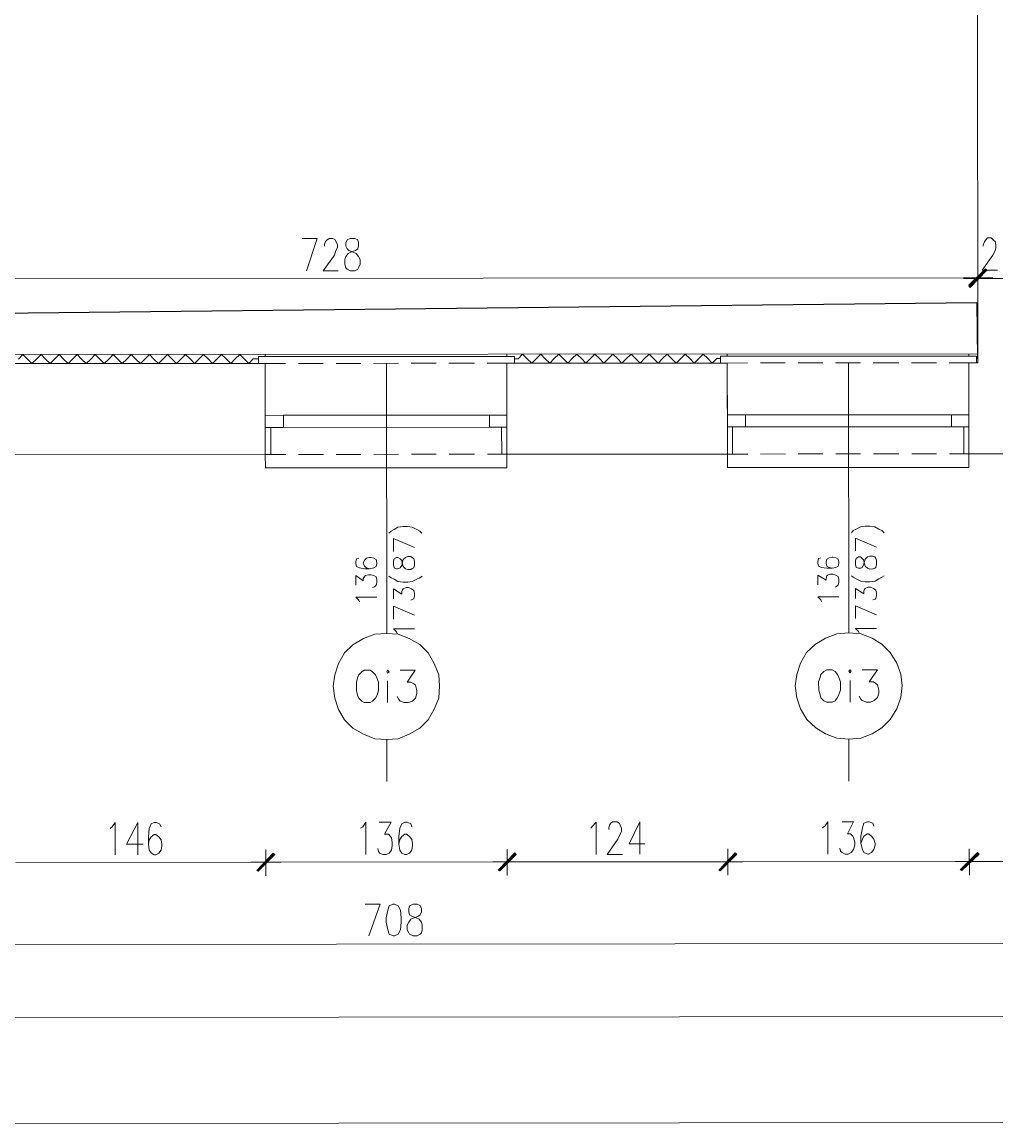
# Model space of a CAD drawing. Header units: inches. Extents: x -5850 to 5646, y 8947 to 13007.
# Tile 7 of 256: x -4275 to -3729, y 8947 to 9567. Entities that reach past the tile are written whole.
import ezdxf

# ---------------------------------------------------------------- set-up
doc = ezdxf.new("R2010")
doc.units = ezdxf.units.IN
doc.header["$MEASUREMENT"] = 0
for name, color, linetype in [('at_Entity', 7, 'Continuous'), ('at_Rect', 7, 'Continuous'), ('at_Solid', 7, 'Continuous')]:
    doc.layers.add(name, color=color, linetype=linetype)
doc.dimstyles.get("Standard").update_dxf_attribs({"dimtxt": 4, "dimasz": 0.18, "dimexe": 0.18, "dimexo": 0.0625, "dimgap": 0.09, "dimtad": 0, "dimtih": 1, "dimtoh": 1, "dimdec": 0, "dimzin": 0, "dimdsep": 46, "dimtxsty": 'Standard', "dimcen": 0.09, "dimadec": 0, "dimazin": 0, "dimtfac": 1, "dimtdec": 0, "dimtofl": 0, "dimtmove": 0, "dimatfit": 3, "dimfxl": 1, "dimtolj": 1, "dimtzin": 0, "dimarcsym": 0})

# ---------------------------------------------------------------- blocks, each defined once
blk = doc.blocks.new('*D2')
at = {"color": 0, "lineweight": -2, "transparency": 16777216}
for p, q in [((-3739.36, 9408.88), (-4514.76, 9400.44)), ((-3738.84, 9377.9), (-3739.18, 9409.06)), ((-5304.4, 9391.85), (-4528.27, 9400.29)), ((-5304.24, 9360.88), (-5304.58, 9392.03))]:
    blk.add_line(p, q, dxfattribs=at)
at = {"color": 0, "transparency": 16777216}
for points in [[(-3739.36, 9408.85), (-3739.36, 9408.91), (-3739.18, 9408.88)], [(-5304.4, 9391.88), (-5304.4, 9391.82), (-5304.58, 9391.85)]]:
    blk.add_solid(points, dxfattribs=at)
at = {"layer": 'Defpoints', "color": 0, "transparency": 16777216}
for p in [(-3739.18, 9408.88), (-3738.84, 9377.84), (-5304.24, 9360.81)]:
    blk.add_point(p, dxfattribs=at)
at = {"color": 0, "lineweight": 20, "transparency": 16777216, "insert": (-4521.51, 9400.37), "char_height": 4, "attachment_point": 5}
blk.add_mtext('\\A1;1565', dxfattribs=at)

msp = doc.modelspace()

# ---------------------------------------------------------------- hatches: boundary and pattern name
at = {"layer": 'at_Solid', "lineweight": 20}
for points in [[(-3734.65, 9428.11), (-3743.12, 9417.96), (-3743.95, 9418.81)], [(-3743.95, 9418.39), (-3743.12, 9417.54), (-3734.65, 9427.69)], [(-3733.81, 9427.27), (-3734.65, 9428.11), (-3743.12, 9417.96)], [(-3743.12, 9417.54), (-3734.65, 9427.69), (-3733.81, 9427.27)], [(-4134.41, 9099.97), (-4142.82, 9089.83), (-4143.66, 9090.25)], [(-4143.66, 9090.25), (-4142.82, 9089.83), (-4134.41, 9099.97)], [(-4133.57, 9099.13), (-4134.41, 9099.97), (-4142.82, 9089.83)], [(-4142.82, 9089.83), (-4134.41, 9099.97), (-4133.57, 9099.13)], [(-3998.79, 9100.09), (-4007.26, 9089.95), (-4008.1, 9090.37)], [(-4008.1, 9090.37), (-4007.26, 9089.95), (-3998.79, 9100.09)], [(-3997.95, 9099.25), (-3998.79, 9100.09), (-4007.26, 9089.95)], [(-4007.26, 9089.95), (-3998.79, 9100.09), (-3997.95, 9099.25)], [(-3875.05, 9100.2), (-3883.46, 9090.06), (-3884.35, 9090.48)], [(-3884.35, 9090.48), (-3883.46, 9090.06), (-3875.05, 9100.2)], [(-3874.21, 9099.36), (-3875.05, 9100.2), (-3883.46, 9090.06)], [(-3883.46, 9090.06), (-3875.05, 9100.2), (-3874.21, 9099.36)], [(-3739.04, 9100.32), (-3747.9, 9090.18), (-3748.74, 9090.6)], [(-3748.74, 9090.6), (-3747.9, 9090.18), (-3739.04, 9100.32)], [(-3738.59, 9099.48), (-3739.04, 9100.32), (-3747.9, 9090.18)], [(-3747.9, 9090.18), (-3739.04, 9100.32), (-3738.2, 9099.48)]]:
    msp.add_hatch(color=7, dxfattribs=at).paths.add_polyline_path(points)

# ---------------------------------------------------------------- linework, layer by layer
at = {"layer": 'at_Entity', "color": 7, "lineweight": 20}
for p, q in [((-3738.84, 9375.31), (-3739.28, 9871.2)), ((-4118.21, 9445.08), (-4109.79, 9445.09)), ((-4109.79, 9445.09), (-4115.69, 9426.93)), ((-4105.55, 9441.72), (-4105.16, 9443.41)), ((-4105.55, 9440.87), (-4105.55, 9441.72)), ((-4105.16, 9443.41), (-4104.27, 9444.25)), ((-4104.27, 9444.25), (-4103.04, 9445.1)), ((-4103.04, 9445.1), (-4100.92, 9445.1)), ((-4100.92, 9445.1), (-4099.64, 9444.26)), ((-4099.64, 9444.26), (-4099.19, 9443.41)), ((-4099.19, 9443.41), (-4098.36, 9441.72)), ((-4098.36, 9440.03), (-4099.19, 9438.34)), ((-4098.36, 9441.72), (-4098.36, 9440.03)), ((-4092.89, 9444.26), (-4093.73, 9442.57)), ((-4093.73, 9442.57), (-4093.73, 9440.88)), ((-4093.73, 9440.88), (-4092.89, 9439.2)), ((-4091.22, 9445.11), (-4092.89, 9444.26)), ((-4088.66, 9445.11), (-4091.22, 9445.11)), ((-4086.98, 9444.27), (-4088.66, 9445.11)), ((-4086.54, 9442.58), (-4086.98, 9444.27)), ((-4086.98, 9439.2), (-4086.53, 9440.89)), ((-4086.53, 9440.89), (-4086.54, 9442.58)), ((-3735.94, 9441.63), (-3735.11, 9443.31)), ((-3735.94, 9440.78), (-3735.94, 9441.63)), ((-3735.11, 9443.31), (-3734.66, 9444.16)), ((-3734.66, 9444.16), (-3733.44, 9445.43)), ((-3733.44, 9445.43), (-3731.32, 9445.43)), ((-3731.32, 9445.43), (-3730.04, 9444.16)), ((-3730.04, 9444.16), (-3729.2, 9443.32)), ((-3729.2, 9443.32), (-3728.75, 9441.63)), ((-3728.75, 9439.94), (-3729.19, 9438.25)), ((-3728.75, 9441.63), (-3728.75, 9439.94)), ((-4100.08, 9435.81), (-4106.37, 9426.93)), ((-4099.19, 9438.34), (-4100.08, 9435.81)), ((-4094.17, 9433.28), (-4093.72, 9434.97)), ((-4093.72, 9434.97), (-4092.44, 9436.66)), ((-4092.89, 9439.2), (-4092.05, 9438.35)), ((-4092.44, 9436.66), (-4090.77, 9437.51)), ((-4092.05, 9438.35), (-4089.49, 9437.51)), ((-4090.77, 9437.51), (-4088.26, 9438.35)), ((-4089.49, 9437.51), (-4087.81, 9436.66)), ((-4088.26, 9438.35), (-4086.98, 9439.2)), ((-4087.81, 9436.66), (-4086.53, 9434.97)), ((-4086.53, 9434.97), (-4085.69, 9433.29)), ((-3730.47, 9435.72), (-3736.38, 9427.26)), ((-3729.19, 9438.25), (-3730.47, 9435.72)), ((-4094.16, 9430.75), (-4094.17, 9433.28)), ((-4093.72, 9428.63), (-4094.16, 9430.75)), ((-4092.88, 9427.79), (-4093.72, 9428.63)), ((-4091.21, 9426.95), (-4092.88, 9427.79)), ((-4086.97, 9427.79), (-4088.64, 9426.95)), ((-4086.52, 9428.64), (-4086.97, 9427.79)), ((-4085.69, 9430.75), (-4086.52, 9428.64)), ((-4085.69, 9433.29), (-4085.69, 9430.75)), ((-3743.95, 9418.81), (-3734.65, 9428.11)), ((-3734.65, 9427.69), (-3743.95, 9418.39)), ((-3743.56, 9418.39), (-3734.26, 9427.69)), ((-3734.65, 9428.11), (-3743.12, 9417.96)), ((-3734.65, 9428.11), (-3743.12, 9417.96)), ((-3743.12, 9417.54), (-3734.65, 9427.69)), ((-3743.12, 9417.54), (-3734.65, 9427.69)), ((-3738.89, 9430.64), (-3738.88, 9415.43)), ((-3738.88, 9415.43), (-3738.89, 9430.22)), ((-3733.81, 9427.27), (-3734.65, 9428.11)), ((-3734.65, 9427.69), (-3733.81, 9427.27)), ((-4459.52, 9422.39), (-3744.4, 9423.03)), ((-4106.37, 9426.93), (-4097.95, 9426.94)), ((-4088.64, 9426.95), (-4091.21, 9426.95)), ((-3746.91, 9423.03), (-3730.46, 9423.04)), ((-3730.46, 9422.62), (-3746.91, 9422.61)), ((-3734.26, 9427.27), (-3743.56, 9417.96)), ((-3743.12, 9417.96), (-3733.81, 9427.27)), ((-3733.81, 9427.27), (-3743.12, 9417.54)), ((-3736.38, 9427.26), (-3727.9, 9427.27)), ((-3733.42, 9422.62), (-3719.48, 9422.63)), ((-3743.12, 9417.96), (-3743.95, 9418.81)), ((-3743.95, 9418.39), (-3743.12, 9417.54)), ((-4470.03, 9379.72), (-3738.85, 9380.37)), ((-4277.41, 9377.36), (-4274.91, 9379.9)), ((-4274.91, 9379.9), (-4272.34, 9377.36)), ((-4267.26, 9377.37), (-4264.76, 9379.9)), ((-4264.76, 9379.9), (-4262.19, 9377.37)), ((-4257.12, 9377.38), (-4254.61, 9379.91)), ((-4254.61, 9379.91), (-4252.1, 9377.38)), ((-4247.02, 9377.39), (-4244.46, 9379.92)), ((-4244.46, 9379.92), (-4241.95, 9377.39)), ((-4236.87, 9377.4), (-4234.31, 9379.93)), ((-4234.31, 9379.93), (-4231.8, 9377.4)), ((-4226.72, 9377.41), (-4224.22, 9379.94)), ((-4224.22, 9379.94), (-4221.65, 9377.41)), ((-4216.57, 9377.41), (-4214.07, 9379.95)), ((-4214.07, 9379.95), (-4211.5, 9377.42)), ((-4206.43, 9377.42), (-4203.92, 9379.96)), ((-4203.92, 9379.96), (-4201.41, 9377.43)), ((-4196.33, 9377.43), (-4193.77, 9379.97)), ((-4193.77, 9379.97), (-4191.26, 9377.44)), ((-4186.18, 9377.44), (-4183.62, 9379.98)), ((-4183.62, 9379.98), (-4181.11, 9377.45)), ((-4176.03, 9377.45), (-4173.53, 9379.99)), ((-4173.53, 9379.99), (-4170.96, 9377.46)), ((-4165.89, 9377.46), (-4163.38, 9380)), ((-4163.38, 9380), (-4160.81, 9377.46)), ((-4155.74, 9377.47), (-4153.23, 9380)), ((-4153.23, 9380), (-4150.72, 9377.47)), ((-3999.04, 9378.87), (-4142.69, 9378.75)), ((-4142.69, 9378.75), (-4142.69, 9374.94)), ((-4138.9, 9378.75), (-4138.9, 9380.02)), ((-4003.28, 9378.87), (-4003.28, 9380.14)), ((-3999.04, 9375.07), (-3999.04, 9378.87)), ((-3996.92, 9377.61), (-3994.41, 9380.15)), ((-3994.41, 9380.15), (-3991.9, 9377.61)), ((-3986.83, 9377.62), (-3984.26, 9380.16)), ((-3984.26, 9380.16), (-3981.75, 9377.62)), ((-3976.68, 9377.63), (-3974.11, 9380.16)), ((-3974.11, 9380.16), (-3971.6, 9377.63)), ((-3966.53, 9377.64), (-3964.02, 9380.17)), ((-3964.02, 9380.17), (-3961.45, 9377.64)), ((-3956.38, 9377.65), (-3953.87, 9380.18)), ((-3953.87, 9380.18), (-3951.3, 9377.65)), ((-3946.23, 9377.66), (-3943.72, 9380.19)), ((-3943.72, 9380.19), (-3941.21, 9377.66)), ((-3936.14, 9377.66), (-3933.57, 9380.2)), ((-3933.57, 9380.2), (-3931.06, 9377.67)), ((-3925.99, 9377.67), (-3923.43, 9380.21)), ((-3923.43, 9380.21), (-3920.91, 9377.68)), ((-3915.84, 9377.68), (-3913.33, 9380.22)), ((-3913.33, 9380.22), (-3910.76, 9377.69)), ((-3905.69, 9377.69), (-3903.18, 9380.23)), ((-3903.18, 9380.23), (-3900.62, 9377.7)), ((-3895.54, 9377.7), (-3893.03, 9380.24)), ((-3893.03, 9380.24), (-3890.52, 9377.71)), ((-3739.68, 9379.11), (-3883.33, 9378.98)), ((-3883.33, 9378.98), (-3883.33, 9375.18)), ((-3879.54, 9378.98), (-3879.54, 9380.25)), ((-3743.92, 9379.1), (-3743.92, 9380.37)), ((-3739.68, 9375.3), (-3739.68, 9379.11)), ((-3739.68, 9377.84), (-3738.84, 9377.84)), ((-4284.61, 9374.82), (-4138.89, 9374.95)), ((-4269.83, 9374.83), (-4272.34, 9377.36)), ((-4267.26, 9377.37), (-4269.83, 9374.83)), ((-4259.68, 9374.84), (-4262.19, 9377.37)), ((-4257.12, 9377.38), (-4259.68, 9374.84)), ((-4249.53, 9374.85), (-4252.1, 9377.38)), ((-4247.02, 9377.39), (-4249.53, 9374.85)), ((-4239.38, 9374.86), (-4241.95, 9377.39)), ((-4236.87, 9377.4), (-4239.38, 9374.86)), ((-4229.23, 9374.87), (-4231.8, 9377.4)), ((-4226.72, 9377.41), (-4229.23, 9374.87)), ((-4219.14, 9374.88), (-4221.65, 9377.41)), ((-4216.57, 9377.41), (-4219.14, 9374.88)), ((-4208.99, 9374.89), (-4211.5, 9377.42)), ((-4206.43, 9377.42), (-4208.99, 9374.89)), ((-4198.84, 9374.89), (-4201.41, 9377.43)), ((-4196.33, 9377.43), (-4198.84, 9374.89)), ((-4188.69, 9374.9), (-4191.26, 9377.44)), ((-4186.18, 9377.44), (-4188.69, 9374.9)), ((-4178.6, 9374.91), (-4181.11, 9377.45)), ((-4176.03, 9377.45), (-4178.6, 9374.91)), ((-4168.45, 9374.92), (-4170.96, 9377.46)), ((-4165.89, 9377.46), (-4168.45, 9374.92)), ((-4158.3, 9374.93), (-4160.81, 9377.46)), ((-4155.74, 9377.47), (-4158.3, 9374.93)), ((-4148.15, 9374.94), (-4150.72, 9377.47)), ((-4145.64, 9377.48), (-4148.15, 9374.94)), ((-4145.64, 9377.48), (-4142.69, 9377.48)), ((-4127.46, 9374.96), (-4142.69, 9374.94)), ((-4138.86, 9339.05), (-4138.89, 9374.95)), ((-4138.85, 9323.84), (-4138.89, 9374.95)), ((-4106.33, 9374.98), (-4120.27, 9374.96)), ((-4085.25, 9375), (-4099.13, 9374.98)), ((-4064.11, 9375.01), (-4078.05, 9375)), ((-4070.86, 9375.01), (-4070.73, 9223.37)), ((-4042.98, 9375.03), (-4056.92, 9375.02)), ((-4021.45, 9375.05), (-4035.79, 9375.04)), ((-3999.04, 9375.07), (-4014.26, 9375.06)), ((-4003.27, 9375.07), (-3879.53, 9375.18)), ((-4003.24, 9339.17), (-4003.27, 9375.07)), ((-4003.23, 9323.96), (-4003.27, 9375.07)), ((-3999.04, 9377.61), (-3996.92, 9377.61)), ((-3989.33, 9375.08), (-3991.9, 9377.61)), ((-3986.83, 9377.62), (-3989.33, 9375.08)), ((-3979.18, 9375.09), (-3981.75, 9377.62)), ((-3976.68, 9377.63), (-3979.18, 9375.09)), ((-3969.04, 9375.1), (-3971.6, 9377.63)), ((-3966.53, 9377.64), (-3969.04, 9375.1)), ((-3958.94, 9375.11), (-3961.45, 9377.64)), ((-3956.38, 9377.65), (-3958.94, 9375.11)), ((-3948.79, 9375.12), (-3951.3, 9377.65)), ((-3946.23, 9377.66), (-3948.79, 9375.12)), ((-3938.64, 9375.13), (-3941.21, 9377.66)), ((-3936.14, 9377.66), (-3938.64, 9375.13)), ((-3928.5, 9375.14), (-3931.06, 9377.67)), ((-3925.99, 9377.67), (-3928.5, 9375.14)), ((-3918.35, 9375.15), (-3920.91, 9377.68)), ((-3915.84, 9377.68), (-3918.35, 9375.15)), ((-3908.25, 9375.15), (-3910.76, 9377.69)), ((-3905.69, 9377.69), (-3908.25, 9375.15)), ((-3898.1, 9375.16), (-3900.62, 9377.7)), ((-3895.54, 9377.7), (-3898.1, 9375.16)), ((-3887.95, 9375.17), (-3890.52, 9377.71)), ((-3885.45, 9377.71), (-3887.95, 9375.17)), ((-3885.45, 9377.71), (-3883.33, 9377.71)), ((-3868.1, 9375.19), (-3883.33, 9375.18)), ((-3879.5, 9339.28), (-3879.53, 9375.18)), ((-3879.49, 9324.07), (-3879.53, 9375.18)), ((-3846.97, 9375.21), (-3860.91, 9375.2)), ((-3825.89, 9375.23), (-3839.83, 9375.22)), ((-3804.75, 9375.25), (-3818.7, 9375.23)), ((-3811.5, 9375.24), (-3811.37, 9223.6)), ((-3783.23, 9375.27), (-3797.56, 9375.25)), ((-3762.09, 9375.28), (-3776.04, 9375.27)), ((-3739.68, 9375.3), (-3754.9, 9375.29)), ((-3743.92, 9375.3), (-3738.84, 9375.31)), ((-3743.88, 9339.4), (-3743.92, 9375.3)), ((-3743.87, 9324.19), (-3743.92, 9375.3)), ((-4012.95, 9345.91), (-4128.72, 9345.81)), ((-3753.59, 9346.15), (-3869.36, 9346.04)), ((-4135.85, 9339.05), (-4135.84, 9323.84)), ((-4012.95, 9339.16), (-4128.71, 9339.05)), ((-4006.2, 9339.16), (-4006.18, 9323.96)), ((-3876.55, 9339.28), (-3876.53, 9324.07)), ((-3753.59, 9339.39), (-3869.35, 9339.29)), ((-3746.84, 9339.4), (-3746.83, 9324.19)), ((-4284.56, 9323.71), (-4138.85, 9323.84)), ((-4127.42, 9323.85), (-4138.85, 9323.84)), ((-4138.85, 9323.84), (-4138.84, 9316.23)), ((-4106.28, 9323.87), (-4120.22, 9323.86)), ((-4085.2, 9323.89), (-4099.09, 9323.87)), ((-4064.07, 9323.91), (-4078.01, 9323.89)), ((-4042.93, 9323.92), (-4056.87, 9323.91)), ((-4021.41, 9323.94), (-4035.74, 9323.93)), ((-4003.23, 9323.96), (-4014.21, 9323.95)), ((-4003.23, 9323.96), (-3879.49, 9324.07)), ((-4003.22, 9316.36), (-4003.23, 9323.96)), ((-3868.06, 9324.08), (-3879.49, 9324.07)), ((-3879.49, 9324.07), (-3879.48, 9316.47)), ((-3846.92, 9324.1), (-3860.86, 9324.09)), ((-3825.84, 9324.12), (-3839.78, 9324.11)), ((-3804.71, 9324.14), (-3818.65, 9324.13)), ((-3783.18, 9324.16), (-3797.52, 9324.14)), ((-3762.05, 9324.18), (-3775.99, 9324.16)), ((-3743.87, 9324.19), (-3754.86, 9324.18)), ((-3743.87, 9324.19), (-3615.05, 9324.31)), ((-3743.86, 9316.59), (-3743.87, 9324.19)), ((-4138.84, 9316.23), (-4003.22, 9316.36)), ((-3879.48, 9316.47), (-3743.86, 9316.59)), ((-4069.49, 9279.55), (-4068.27, 9280.82)), ((-4068.27, 9280.82), (-4066.54, 9281.66)), ((-4066.54, 9281.66), (-4064.42, 9282.93)), ((-4064.42, 9282.93), (-4061.47, 9283.36)), ((-4061.47, 9283.36), (-4058.96, 9283.36)), ((-4058.96, 9283.36), (-4056.39, 9282.94)), ((-4056.39, 9282.94), (-4053.88, 9281.67)), ((-4053.88, 9281.67), (-4052.21, 9280.83)), ((-4052.21, 9280.83), (-4050.92, 9279.57)), ((-3809.74, 9279.78), (-3808.91, 9281.05)), ((-3808.91, 9281.05), (-3807.18, 9281.89)), ((-3807.18, 9281.89), (-3804.67, 9283.16)), ((-3804.67, 9283.16), (-3802.11, 9283.59)), ((-3802.11, 9283.59), (-3799.6, 9283.59)), ((-3799.6, 9283.59), (-3796.64, 9283.17)), ((-3796.64, 9283.17), (-3794.52, 9281.91)), ((-3794.52, 9281.91), (-3792.85, 9281.06)), ((-3792.85, 9281.06), (-3791.56, 9279.8)), ((-4066.97, 9269.41), (-4066.98, 9276.59)), ((-4066.98, 9276.59), (-4055.15, 9271.53)), ((-3807.62, 9269.64), (-3807.62, 9276.82)), ((-3807.62, 9276.82), (-3795.8, 9271.77)), ((-4060.22, 9266.04), (-4058.94, 9266.46)), ((-4058.94, 9266.46), (-4057.27, 9266.46)), ((-4057.27, 9266.46), (-4056.38, 9266.04)), ((-3805.94, 9266.27), (-3807.17, 9265.42)), ((-3804.66, 9266.27), (-3805.94, 9266.27)), ((-3803.82, 9265.42), (-3804.66, 9266.27)), ((-3802.09, 9265), (-3800.87, 9266.27)), ((-3800.87, 9266.27), (-3799.58, 9266.69)), ((-3799.58, 9266.69), (-3797.91, 9266.7)), ((-3797.91, 9266.7), (-3796.63, 9266.28)), ((-3796.63, 9266.28), (-3796.18, 9265.43)), ((-4087.66, 9265.17), (-4088.1, 9263.48)), ((-4088.1, 9263.48), (-4088.1, 9262.64)), ((-4088.1, 9262.64), (-4087.66, 9260.95)), ((-4086.38, 9265.6), (-4087.66, 9265.17)), ((-4087.66, 9260.95), (-4085.98, 9260.1)), ((-4085.98, 9260.1), (-4083.03, 9259.68)), ((-4083.03, 9264.75), (-4083.87, 9263.06)), ((-4083.87, 9263.06), (-4083.87, 9262.64)), ((-4083.87, 9262.64), (-4083.03, 9260.95)), ((-4082.14, 9265.6), (-4083.03, 9264.75)), ((-4083.03, 9260.95), (-4082.13, 9260.11)), ((-4080.47, 9266.02), (-4082.14, 9265.6)), ((-4082.13, 9260.11), (-4080.46, 9259.69)), ((-4079.63, 9266.02), (-4080.47, 9266.02)), ((-4080.46, 9259.69), (-4077.95, 9260.11)), ((-4077.96, 9265.6), (-4079.63, 9266.02)), ((-4076.67, 9264.76), (-4077.96, 9265.6)), ((-4077.95, 9260.11), (-4076.67, 9260.96)), ((-4076.23, 9263.07), (-4076.67, 9264.76)), ((-4076.67, 9260.96), (-4076.23, 9262.65)), ((-4076.23, 9262.65), (-4076.23, 9263.07)), ((-4066.52, 9265.19), (-4066.97, 9263.92)), ((-4066.97, 9263.92), (-4066.97, 9261.81)), ((-4066.97, 9261.81), (-4066.52, 9260.12)), ((-4065.3, 9266.04), (-4066.52, 9265.19)), ((-4066.52, 9260.12), (-4065.29, 9259.7)), ((-4064.41, 9266.04), (-4065.3, 9266.04)), ((-4063.18, 9265.19), (-4064.41, 9266.04)), ((-4064.4, 9259.7), (-4063.17, 9260.12)), ((-4062.29, 9264.35), (-4063.18, 9265.19)), ((-4063.17, 9260.12), (-4062.28, 9261.39)), ((-4061.89, 9262.24), (-4062.29, 9264.35)), ((-4062.28, 9261.39), (-4061.89, 9263.5)), ((-4061.89, 9263.5), (-4061.45, 9264.77)), ((-4061.45, 9260.97), (-4061.89, 9262.24)), ((-4061.45, 9264.77), (-4060.22, 9266.04)), ((-4060.22, 9259.7), (-4061.45, 9260.97)), ((-4056.38, 9266.04), (-4055.54, 9265.2)), ((-4055.53, 9260.13), (-4056.37, 9259.71)), ((-4055.54, 9265.2), (-4055.15, 9263.93)), ((-4055.15, 9261.82), (-4055.53, 9260.13)), ((-4055.15, 9263.93), (-4055.15, 9261.82)), ((-3828.3, 9265.4), (-3828.74, 9263.71)), ((-3828.74, 9263.71), (-3828.74, 9262.87)), ((-3828.74, 9262.87), (-3828.3, 9261.18)), ((-3827.02, 9265.83), (-3828.3, 9265.4)), ((-3828.3, 9261.18), (-3826.62, 9260.34)), ((-3826.62, 9260.34), (-3823.67, 9259.92)), ((-3823.67, 9264.98), (-3824.06, 9263.29)), ((-3824.06, 9263.29), (-3824.06, 9262.87)), ((-3824.06, 9262.87), (-3823.67, 9261.18)), ((-3822.39, 9265.83), (-3823.67, 9264.98)), ((-3823.67, 9261.18), (-3822.38, 9260.34)), ((-3820.72, 9266.25), (-3822.39, 9265.83)), ((-3822.38, 9260.34), (-3820.71, 9259.92)), ((-3820.27, 9266.25), (-3820.72, 9266.25)), ((-3820.71, 9259.92), (-3818.59, 9260.34)), ((-3818.6, 9265.83), (-3820.27, 9266.25)), ((-3817.31, 9264.99), (-3818.6, 9265.83)), ((-3818.59, 9260.34), (-3817.31, 9261.19)), ((-3816.92, 9263.3), (-3817.31, 9264.99)), ((-3817.31, 9261.19), (-3816.92, 9262.88)), ((-3816.92, 9262.88), (-3816.92, 9263.3)), ((-3807.17, 9265.42), (-3807.61, 9264.15)), ((-3807.61, 9264.15), (-3807.61, 9262.04)), ((-3807.61, 9262.04), (-3807.16, 9260.35)), ((-3807.16, 9260.35), (-3805.93, 9259.93)), ((-3804.65, 9259.93), (-3803.82, 9260.36)), ((-3802.98, 9264.58), (-3803.82, 9265.42)), ((-3803.82, 9260.36), (-3802.98, 9261.62)), ((-3802.53, 9262.47), (-3802.98, 9264.58)), ((-3802.98, 9261.62), (-3802.54, 9263.74)), ((-3802.54, 9263.74), (-3802.09, 9265)), ((-3802.09, 9261.2), (-3802.53, 9262.47)), ((-3800.86, 9259.94), (-3802.09, 9261.2)), ((-3796.18, 9260.36), (-3796.62, 9259.94)), ((-3796.18, 9265.43), (-3795.79, 9264.16)), ((-3795.79, 9262.05), (-3796.18, 9260.36)), ((-3795.79, 9264.16), (-3795.79, 9262.05)), ((-4088.09, 9250.39), (-4088.1, 9255.88)), ((-4088.1, 9255.88), (-4083.86, 9252.92)), ((-4083.86, 9254.19), (-4083.02, 9255.46)), ((-4083.86, 9252.92), (-4083.86, 9254.19)), ((-4083.03, 9259.68), (-4080.46, 9259.69)), ((-4083.02, 9255.46), (-4082.58, 9255.88)), ((-4082.58, 9255.88), (-4080.9, 9256.31)), ((-4080.9, 9256.31), (-4079.62, 9256.31)), ((-4079.62, 9256.31), (-4077.95, 9255.89)), ((-4077.95, 9255.89), (-4076.66, 9255.04)), ((-4076.66, 9255.04), (-4076.22, 9253.35)), ((-4069.47, 9255.47), (-4068.24, 9254.63)), ((-4068.24, 9254.63), (-4066.51, 9253.78)), ((-4065.29, 9259.7), (-4064.4, 9259.7)), ((-4058.94, 9259.28), (-4060.22, 9259.7)), ((-4057.26, 9259.28), (-4058.94, 9259.28)), ((-4056.37, 9259.71), (-4057.26, 9259.28)), ((-4053.86, 9253.8), (-4052.18, 9254.64)), ((-4052.18, 9254.64), (-4050.9, 9255.49)), ((-3828.73, 9250.62), (-3828.74, 9256.11)), ((-3828.74, 9256.11), (-3824.05, 9253.16)), ((-3824.05, 9254.42), (-3823.66, 9255.69)), ((-3824.05, 9253.16), (-3824.05, 9254.42)), ((-3823.67, 9259.92), (-3820.71, 9259.92)), ((-3823.66, 9255.69), (-3823.22, 9256.11)), ((-3823.22, 9256.11), (-3821.54, 9256.54)), ((-3821.54, 9256.54), (-3820.26, 9256.54)), ((-3820.26, 9256.54), (-3818.59, 9256.12)), ((-3818.59, 9256.12), (-3817.31, 9255.27)), ((-3817.31, 9255.27), (-3816.91, 9253.58)), ((-3809.72, 9255.7), (-3808.88, 9254.86)), ((-3808.88, 9254.86), (-3807.16, 9254.02)), ((-3807.16, 9254.02), (-3804.64, 9252.75)), ((-3805.93, 9259.93), (-3804.65, 9259.93)), ((-3799.58, 9259.51), (-3800.86, 9259.94)), ((-3797.9, 9259.52), (-3799.58, 9259.51)), ((-3796.62, 9259.94), (-3797.9, 9259.52)), ((-3796.61, 9252.76), (-3794.5, 9254.03)), ((-3794.5, 9254.03), (-3792.82, 9254.87)), ((-3792.82, 9254.87), (-3791.54, 9255.72)), ((-4077.5, 9249.55), (-4078.78, 9249.13)), ((-4076.66, 9250.4), (-4077.5, 9249.55)), ((-4076.22, 9251.66), (-4076.66, 9250.4)), ((-4076.22, 9253.35), (-4076.22, 9251.66)), ((-4066.95, 9242.8), (-4066.96, 9248.29)), ((-4066.96, 9248.29), (-4062.27, 9245.34)), ((-4066.51, 9253.78), (-4064.39, 9252.52)), ((-4064.39, 9252.52), (-4061.44, 9252.1)), ((-4062.27, 9247.03), (-4061.88, 9247.87)), ((-4061.88, 9247.87), (-4061.44, 9248.3)), ((-4061.44, 9252.1), (-4058.93, 9252.1)), ((-4061.44, 9248.3), (-4059.76, 9249.14)), ((-4059.76, 9249.14), (-4058.48, 9249.15)), ((-4058.93, 9252.1), (-4056.36, 9252.53)), ((-4058.48, 9249.15), (-4056.81, 9248.3)), ((-4056.81, 9248.3), (-4055.52, 9247.46)), ((-4056.36, 9252.53), (-4053.86, 9253.8)), ((-3818.14, 9249.78), (-3818.97, 9249.36)), ((-3817.3, 9250.63), (-3818.14, 9249.78)), ((-3816.91, 9251.89), (-3817.3, 9250.63)), ((-3816.91, 9253.58), (-3816.91, 9251.89)), ((-3807.59, 9243.03), (-3807.6, 9248.52)), ((-3807.6, 9248.52), (-3802.97, 9245.57)), ((-3804.64, 9252.75), (-3802.08, 9252.33)), ((-3802.97, 9247.26), (-3802.52, 9248.11)), ((-3802.52, 9248.11), (-3802.08, 9248.53)), ((-3802.08, 9252.33), (-3799.57, 9252.33)), ((-3802.08, 9248.53), (-3800.4, 9249.38)), ((-3800.4, 9249.38), (-3799.12, 9249.38)), ((-3799.57, 9252.33), (-3796.61, 9252.76)), ((-3799.12, 9249.38), (-3797.45, 9248.53)), ((-3797.45, 9248.53), (-3796.16, 9247.69)), ((-3796.16, 9247.69), (-3795.77, 9246)), ((-4088.09, 9243.63), (-4076.21, 9243.64)), ((-4086.36, 9241.94), (-4088.09, 9243.63)), ((-4085.97, 9241.1), (-4086.36, 9241.94)), ((-4062.27, 9245.34), (-4062.27, 9247.03)), ((-4056.36, 9242.39), (-4057.25, 9241.96)), ((-4055.52, 9242.81), (-4056.36, 9242.39)), ((-4055.52, 9247.46), (-4055.13, 9245.77)), ((-4055.13, 9244.5), (-4055.52, 9242.81)), ((-4055.13, 9245.77), (-4055.13, 9244.5)), ((-3828.73, 9243.86), (-3816.91, 9243.87)), ((-3827, 9242.17), (-3828.73, 9243.86)), ((-3826.61, 9241.33), (-3827, 9242.17)), ((-3802.97, 9245.57), (-3802.97, 9247.26)), ((-3796.61, 9242.62), (-3797.89, 9242.2)), ((-3796.16, 9243.04), (-3796.61, 9242.62)), ((-3795.77, 9244.73), (-3796.16, 9243.04)), ((-3795.77, 9246), (-3795.77, 9244.73)), ((-4066.94, 9231.4), (-4066.95, 9238.58)), ((-4066.95, 9238.58), (-4055.12, 9233.52)), ((-3807.58, 9231.63), (-3807.59, 9238.81)), ((-3807.59, 9238.81), (-3795.76, 9233.75)), ((-4077.47, 9222.94), (-4083.83, 9220.4)), ((-4070.73, 9223.37), (-4077.47, 9222.94)), ((-4064.37, 9222.95), (-4070.73, 9223.37)), ((-4066.94, 9225.91), (-4055.11, 9225.92)), ((-4065.26, 9224.22), (-4066.94, 9225.91)), ((-4064.81, 9223.37), (-4065.26, 9224.22)), ((-4058.06, 9220.42), (-4064.37, 9222.95)), ((-3818.11, 9223.17), (-3824.47, 9220.63)), ((-3811.37, 9223.6), (-3818.11, 9223.17)), ((-3804.62, 9223.18), (-3811.37, 9223.6)), ((-3807.58, 9226.14), (-3795.75, 9226.15)), ((-3805.9, 9224.45), (-3807.58, 9226.14)), ((-3805.46, 9223.6), (-3805.9, 9224.45)), ((-3798.26, 9220.65), (-3804.62, 9223.18)), ((-4089.74, 9217.02), (-4094.36, 9212.37)), ((-4083.83, 9220.4), (-4089.74, 9217.02)), ((-4052.15, 9217.05), (-4058.06, 9220.42)), ((-4047.46, 9212.41), (-4052.15, 9217.05)), ((-3829.93, 9217.25), (-3835, 9212.6)), ((-3824.47, 9220.63), (-3829.93, 9217.25)), ((-3792.79, 9217.28), (-3798.26, 9220.65)), ((-3788.1, 9212.64), (-3792.79, 9217.28)), ((-4094.36, 9212.37), (-4097.76, 9206.45)), ((-4044.11, 9206.5), (-4047.46, 9212.41)), ((-3835, 9212.6), (-3838.4, 9206.68)), ((-3784.31, 9206.73), (-3788.1, 9212.64)), ((-4097.76, 9206.45), (-4099.87, 9200.11)), ((-4041.54, 9200.16), (-4044.11, 9206.5)), ((-3838.4, 9206.68), (-3840.51, 9200.34)), ((-3782.18, 9200.39), (-3784.31, 9206.73)), ((-4099.87, 9200.11), (-4100.7, 9193.77)), ((-4087.15, 9198.43), (-4087.6, 9195.9)), ((-4086.32, 9200.12), (-4087.15, 9198.43)), ((-4084.65, 9201.81), (-4086.32, 9200.12)), ((-4083.37, 9202.66), (-4084.65, 9201.81)), ((-4080.02, 9202.66), (-4083.37, 9202.66)), ((-4078.74, 9201.82), (-4080.02, 9202.66)), ((-4077.06, 9200.13), (-4078.74, 9201.82)), ((-4076.17, 9198.44), (-4077.06, 9200.13)), ((-4075.33, 9195.91), (-4076.17, 9198.44)), ((-4070.26, 9202.67), (-4070.71, 9201.83)), ((-4070.71, 9201.83), (-4070.26, 9200.98)), ((-4069.42, 9201.83), (-4070.26, 9202.67)), ((-4070.26, 9200.98), (-4069.42, 9201.83)), ((-4063.12, 9202.68), (-4054.65, 9202.69)), ((-4054.65, 9202.69), (-4059.27, 9195.92)), ((-4041.14, 9193.83), (-4041.54, 9200.16)), ((-3840.51, 9200.34), (-3841.34, 9194)), ((-3827.4, 9198.66), (-3828.24, 9196.13)), ((-3826.96, 9200.35), (-3827.4, 9198.66)), ((-3825.29, 9202.05), (-3826.96, 9200.35)), ((-3823.62, 9202.89), (-3825.29, 9202.05)), ((-3820.66, 9202.89), (-3823.62, 9202.89)), ((-3818.93, 9202.05), (-3820.66, 9202.89)), ((-3817.7, 9200.36), (-3818.93, 9202.05)), ((-3816.86, 9198.67), (-3817.7, 9200.36)), ((-3815.97, 9196.14), (-3816.86, 9198.67)), ((-3810.51, 9202.9), (-3811.35, 9202.06)), ((-3811.35, 9202.06), (-3810.51, 9201.21)), ((-3810.06, 9202.06), (-3810.51, 9202.9)), ((-3810.51, 9201.21), (-3810.06, 9202.06)), ((-3803.76, 9202.91), (-3795.29, 9202.92)), ((-3795.29, 9202.92), (-3799.97, 9196.15)), ((-3781.34, 9194.06), (-3782.18, 9200.39)), ((-4100.7, 9193.77), (-4099.86, 9187.02)), ((-4087.6, 9195.9), (-4087.59, 9191.25)), ((-4075.33, 9191.26), (-4075.33, 9195.91)), ((-4070.26, 9196.76), (-4070.24, 9184.51)), ((-4059.27, 9195.92), (-4057.21, 9195.92)), ((-4057.21, 9195.92), (-4055.48, 9195.08)), ((-4055.48, 9195.08), (-4054.64, 9194.24)), ((-4054.64, 9194.24), (-4053.8, 9191.28)), ((-4041.53, 9187.07), (-4041.14, 9193.83)), ((-3841.34, 9194), (-3840.5, 9187.25)), ((-3828.24, 9196.13), (-3828.23, 9191.48)), ((-3815.97, 9191.49), (-3815.97, 9196.14)), ((-3810.51, 9196.99), (-3810.5, 9184.74)), ((-3799.97, 9196.15), (-3797.4, 9196.16)), ((-3797.4, 9196.16), (-3796.12, 9195.31)), ((-3796.12, 9195.31), (-3795.28, 9194.47)), ((-3795.28, 9194.47), (-3794.44, 9191.51)), ((-3782.17, 9187.3), (-3781.34, 9194.06)), ((-4099.86, 9187.02), (-4097.73, 9180.68)), ((-4087.59, 9191.25), (-4087.15, 9188.72)), ((-4087.15, 9188.72), (-4086.31, 9187.03)), ((-4086.31, 9187.03), (-4084.63, 9185.34)), ((-4078.72, 9185.34), (-4077.05, 9187.04)), ((-4077.05, 9187.04), (-4076.16, 9188.73)), ((-4076.16, 9188.73), (-4075.33, 9191.26)), ((-4063.94, 9186.2), (-4064.78, 9187.89)), ((-4063.11, 9185.36), (-4063.94, 9186.2)), ((-4054.63, 9187.06), (-4056.3, 9185.37)), ((-4053.8, 9189.59), (-4054.63, 9187.06)), ((-4053.8, 9191.28), (-4053.8, 9189.59)), ((-4044.09, 9180.73), (-4041.53, 9187.07)), ((-3840.5, 9187.25), (-3838.37, 9180.91)), ((-3828.23, 9191.48), (-3827.4, 9188.95)), ((-3827.4, 9188.95), (-3826.95, 9187.26)), ((-3826.95, 9187.26), (-3825.27, 9185.57)), ((-3818.92, 9185.58), (-3817.69, 9187.27)), ((-3817.69, 9187.27), (-3816.86, 9188.96)), ((-3816.86, 9188.96), (-3815.97, 9191.49)), ((-3804.59, 9186.43), (-3805.42, 9188.12)), ((-3803.75, 9185.59), (-3804.59, 9186.43)), ((-3795.27, 9187.29), (-3797, 9185.6)), ((-3794.44, 9189.82), (-3795.27, 9187.29)), ((-3794.44, 9191.51), (-3794.44, 9189.82)), ((-3784.28, 9180.96), (-3782.17, 9187.3)), ((-4097.73, 9180.68), (-4094.33, 9174.77)), ((-4084.63, 9185.34), (-4083.35, 9184.5)), ((-4083.35, 9184.5), (-4080, 9184.5)), ((-4080, 9184.5), (-4078.72, 9185.34)), ((-4060.99, 9184.52), (-4063.11, 9185.36)), ((-4058.42, 9184.52), (-4060.99, 9184.52)), ((-4056.3, 9185.37), (-4058.42, 9184.52)), ((-4047.43, 9174.81), (-4044.09, 9180.73)), ((-3838.37, 9180.91), (-3834.97, 9175)), ((-3825.27, 9185.57), (-3823.6, 9184.73)), ((-3823.6, 9184.73), (-3820.64, 9184.73)), ((-3820.64, 9184.73), (-3818.92, 9185.58)), ((-3801.63, 9184.75), (-3803.75, 9185.59)), ((-3799.06, 9184.75), (-3801.63, 9184.75)), ((-3797, 9185.6), (-3799.06, 9184.75)), ((-3788.07, 9175.04), (-3784.28, 9180.96)), ((-4094.33, 9174.77), (-4089.69, 9170.13)), ((-4052.11, 9170.16), (-4047.43, 9174.81)), ((-3834.97, 9175), (-3829.89, 9170.36)), ((-3792.75, 9170.39), (-3788.07, 9175.04)), ((-4089.69, 9170.13), (-4083.78, 9166.76)), ((-4058.02, 9166.78), (-4052.11, 9170.16)), ((-3829.89, 9170.36), (-3824.42, 9166.99)), ((-3798.21, 9167.01), (-3792.75, 9170.39)), ((-4083.78, 9166.76), (-4077.42, 9164.23)), ((-4077.42, 9164.23), (-4070.67, 9163.81)), ((-4070.67, 9163.81), (-4064.32, 9164.24)), ((-4070.67, 9163.81), (-4070.65, 9140.15)), ((-4064.32, 9164.24), (-4058.02, 9166.78)), ((-3824.42, 9166.99), (-3818.06, 9164.46)), ((-3818.06, 9164.46), (-3811.31, 9164.04)), ((-3811.31, 9164.04), (-3804.57, 9164.47)), ((-3811.31, 9164.04), (-3811.29, 9140.39)), ((-3804.57, 9164.47), (-3798.21, 9167.01)), ((-3824.76, 9115.03), (-3823.09, 9117.57)), ((-3823.09, 9117.57), (-3823.08, 9099.4)), ((-3815.06, 9117.57), (-3808.76, 9117.58)), ((-3808.76, 9117.58), (-3812.1, 9110.82)), ((-3800.73, 9117.59), (-3802.85, 9116.74)), ((-3799.9, 9117.59), (-3800.73, 9117.59)), ((-3797.78, 9116.74), (-3799.9, 9117.59)), ((-4226.04, 9113.83), (-4224.82, 9114.68)), ((-4224.82, 9114.68), (-4223.09, 9117.21)), ((-4223.09, 9117.21), (-4223.07, 9099.05)), ((-4210.43, 9117.22), (-4216.78, 9104.97)), ((-4210.43, 9117.22), (-4210.42, 9099.06)), ((-4204.13, 9113.85), (-4204.51, 9109.2)), ((-4202.85, 9116.38), (-4204.13, 9113.85)), ((-4201.17, 9117.23), (-4202.85, 9116.38)), ((-4199.89, 9117.23), (-4201.17, 9117.23)), ((-4198.22, 9116.39), (-4199.89, 9117.23)), ((-4197.32, 9114.7), (-4198.22, 9116.39)), ((-4085.41, 9113.95), (-4084.12, 9114.8)), ((-4084.12, 9114.8), (-4082.45, 9117.34)), ((-4082.45, 9117.34), (-4082.44, 9099.17)), ((-4074.87, 9117.34), (-4068.12, 9117.35)), ((-4068.12, 9117.35), (-4071.91, 9110.59)), ((-4063.43, 9113.97), (-4063.88, 9109.33)), ((-4062.15, 9116.51), (-4063.43, 9113.97)), ((-4060.48, 9117.36), (-4062.15, 9116.51)), ((-4059.2, 9117.36), (-4060.48, 9117.36)), ((-4057.14, 9116.51), (-4059.2, 9117.36)), ((-4056.69, 9114.83), (-4057.14, 9116.51)), ((-3956.14, 9114.07), (-3955.31, 9114.92)), ((-3955.31, 9114.92), (-3953.19, 9117.45)), ((-3953.19, 9117.45), (-3953.18, 9099.29)), ((-3945.99, 9114.08), (-3945.61, 9115.77)), ((-3945.99, 9113.23), (-3945.99, 9114.08)), ((-3945.61, 9115.77), (-3945.16, 9116.61)), ((-3945.16, 9116.61), (-3943.93, 9117.46)), ((-3943.93, 9117.46), (-3941.37, 9117.46)), ((-3941.37, 9117.46), (-3940.09, 9116.62)), ((-3940.09, 9116.62), (-3939.7, 9115.77)), ((-3939.7, 9115.77), (-3938.86, 9114.08)), ((-3938.86, 9112.39), (-3939.69, 9110.7)), ((-3938.86, 9114.08), (-3938.86, 9112.39)), ((-3928.71, 9117.47), (-3934.61, 9105.22)), ((-3928.71, 9117.47), (-3928.69, 9099.31)), ((-3826.05, 9114.19), (-3824.76, 9115.03)), ((-3803.68, 9114.21), (-3804.52, 9109.56)), ((-3802.85, 9116.74), (-3803.68, 9114.21)), ((-3797.33, 9115.06), (-3797.78, 9116.74)), ((-4204.51, 9109.2), (-4204.51, 9104.98)), ((-4204.12, 9107.51), (-4204.51, 9104.98)), ((-4202.84, 9109.2), (-4204.12, 9107.51)), ((-4201.17, 9110.47), (-4202.84, 9109.2)), ((-4200.28, 9110.47), (-4201.17, 9110.47)), ((-4198.6, 9109.21), (-4200.28, 9110.47)), ((-4197.32, 9107.52), (-4198.6, 9109.21)), ((-4196.93, 9104.98), (-4197.32, 9107.52)), ((-4071.91, 9110.59), (-4069.79, 9110.59)), ((-4069.79, 9110.59), (-4068.5, 9109.32)), ((-4068.5, 9109.32), (-4068.11, 9108.48)), ((-4068.11, 9108.48), (-4067.67, 9105.94)), ((-4067.67, 9105.94), (-4067.66, 9104.25)), ((-4063.88, 9109.33), (-4063.87, 9105.1)), ((-4063.43, 9107.64), (-4063.87, 9105.1)), ((-4062.15, 9109.33), (-4063.43, 9107.64)), ((-4060.48, 9110.6), (-4062.15, 9109.33)), ((-4059.64, 9110.6), (-4060.48, 9110.6)), ((-4057.97, 9109.33), (-4059.64, 9110.6)), ((-4056.68, 9107.64), (-4057.97, 9109.33)), ((-4056.23, 9105.11), (-4056.68, 9107.64)), ((-3940.97, 9107.75), (-3946.87, 9099.29)), ((-3939.69, 9110.7), (-3940.97, 9107.75)), ((-3934.61, 9105.22), (-3925.74, 9105.23)), ((-3812.1, 9110.82), (-3810.43, 9110.82)), ((-3810.43, 9110.82), (-3809.15, 9109.55)), ((-3809.15, 9109.55), (-3808.75, 9108.71)), ((-3808.75, 9108.71), (-3807.92, 9106.17)), ((-3807.92, 9106.17), (-3807.91, 9104.49)), ((-3804.52, 9109.56), (-3804.51, 9105.34)), ((-3803.68, 9107.87), (-3804.51, 9105.34)), ((-3804.51, 9105.34), (-3803.67, 9101.95)), ((-3802.84, 9109.56), (-3803.68, 9107.87)), ((-3800.73, 9110.83), (-3802.84, 9109.56)), ((-3800.28, 9110.83), (-3800.73, 9110.83)), ((-3798.61, 9109.56), (-3800.28, 9110.83)), ((-3797.32, 9107.87), (-3798.61, 9109.56)), ((-3796.48, 9105.34), (-3797.32, 9107.87)), ((-3796.48, 9104.5), (-3796.48, 9105.34)), ((-4216.78, 9104.97), (-4207.47, 9104.98)), ((-4204.51, 9104.98), (-4204.12, 9101.6)), ((-4204.12, 9101.6), (-4202.83, 9099.91)), ((-4202.83, 9099.91), (-4201.16, 9099.07)), ((-4201.16, 9099.07), (-4200.27, 9099.07)), ((-4200.27, 9099.07), (-4198.59, 9099.91)), ((-4198.59, 9099.91), (-4197.31, 9101.6)), ((-4197.31, 9101.6), (-4196.93, 9104.14)), ((-4196.93, 9104.14), (-4196.93, 9104.98)), ((-4143.66, 9090.25), (-4134.41, 9099.97)), ((-4134.41, 9099.97), (-4143.66, 9090.25)), ((-4143.27, 9089.83), (-4133.96, 9099.55)), ((-4133.96, 9099.55), (-4143.27, 9089.83)), ((-4134.41, 9099.97), (-4142.82, 9089.83)), ((-4134.41, 9099.97), (-4142.82, 9089.83)), ((-4142.82, 9089.83), (-4134.41, 9099.97)), ((-4142.82, 9089.83), (-4134.41, 9099.97)), ((-4142.82, 9089.83), (-4133.57, 9099.13)), ((-4133.57, 9099.13), (-4142.82, 9089.83)), ((-4138.65, 9102.08), (-4138.64, 9087.29)), ((-4138.64, 9087.29), (-4138.65, 9102.08)), ((-4133.57, 9099.13), (-4134.41, 9099.97)), ((-4134.41, 9099.97), (-4133.57, 9099.13)), ((-4075.24, 9100.87), (-4075.69, 9102.56)), ((-4074.85, 9100.02), (-4075.24, 9100.87)), ((-4072.73, 9099.18), (-4074.85, 9100.02)), ((-4071.06, 9099.18), (-4072.73, 9099.18)), ((-4069.33, 9100.03), (-4071.06, 9099.18)), ((-4068.11, 9101.72), (-4069.33, 9100.03)), ((-4067.66, 9104.25), (-4068.11, 9101.72)), ((-4063.87, 9105.1), (-4063.42, 9101.72)), ((-4063.42, 9101.72), (-4062.14, 9100.04)), ((-4062.14, 9100.04), (-4060.47, 9099.19)), ((-4060.47, 9099.19), (-4059.63, 9099.19)), ((-4059.63, 9099.19), (-4057.96, 9100.04)), ((-4057.96, 9100.04), (-4056.68, 9101.73)), ((-4056.68, 9101.73), (-4056.23, 9104.26)), ((-4056.23, 9104.26), (-4056.23, 9105.11)), ((-4008.1, 9090.37), (-3998.79, 9100.09)), ((-3998.79, 9100.09), (-4008.1, 9090.37)), ((-4007.65, 9089.95), (-3998.4, 9099.67)), ((-3998.4, 9099.67), (-4007.65, 9089.95)), ((-3998.79, 9100.09), (-4007.26, 9089.95)), ((-3998.79, 9100.09), (-4007.26, 9089.95)), ((-4007.26, 9089.95), (-3998.79, 9100.09)), ((-4007.26, 9089.95), (-3998.79, 9100.09)), ((-4007.26, 9089.95), (-3997.95, 9099.25)), ((-3997.95, 9099.25), (-4007.26, 9089.95)), ((-4003.03, 9102.2), (-4003.02, 9087.42)), ((-4003.02, 9087.42), (-4003.03, 9102.2)), ((-3997.95, 9099.25), (-3998.79, 9100.09)), ((-3998.79, 9100.09), (-3997.95, 9099.25)), ((-3946.87, 9099.29), (-3938.4, 9099.3)), ((-3884.35, 9090.48), (-3875.05, 9100.2)), ((-3875.05, 9100.2), (-3884.35, 9090.48)), ((-3883.91, 9090.06), (-3874.6, 9099.78)), ((-3874.6, 9099.78), (-3883.91, 9090.06)), ((-3875.05, 9100.2), (-3883.46, 9090.06)), ((-3875.05, 9100.2), (-3883.46, 9090.06)), ((-3883.46, 9090.06), (-3875.05, 9100.2)), ((-3883.46, 9090.06), (-3875.05, 9100.2)), ((-3883.46, 9090.06), (-3874.21, 9099.36)), ((-3874.21, 9099.36), (-3883.46, 9090.06)), ((-3879.29, 9102.31), (-3879.28, 9087.53)), ((-3879.28, 9087.53), (-3879.29, 9102.31)), ((-3874.21, 9099.36), (-3875.05, 9100.2)), ((-3875.05, 9100.2), (-3874.21, 9099.36)), ((-3815.89, 9101.1), (-3816.33, 9102.79)), ((-3815.05, 9100.26), (-3815.89, 9101.1)), ((-3813.37, 9099.41), (-3815.05, 9100.26)), ((-3811.7, 9099.41), (-3813.37, 9099.41)), ((-3809.97, 9100.26), (-3811.7, 9099.41)), ((-3808.75, 9101.95), (-3809.97, 9100.26)), ((-3807.91, 9104.49), (-3808.75, 9101.95)), ((-3803.67, 9101.95), (-3802.84, 9100.27)), ((-3802.84, 9100.27), (-3800.72, 9099.42)), ((-3800.72, 9099.42), (-3800.27, 9099.42)), ((-3800.27, 9099.42), (-3798.6, 9100.27)), ((-3798.6, 9100.27), (-3797.32, 9101.96)), ((-3797.32, 9101.96), (-3796.48, 9104.5)), ((-3748.74, 9090.6), (-3739.04, 9100.32)), ((-3739.04, 9100.32), (-3748.74, 9090.6)), ((-3748.29, 9090.18), (-3739.04, 9099.9)), ((-3738.6, 9099.9), (-3748.29, 9090.18)), ((-3739.04, 9100.32), (-3747.9, 9090.18)), ((-3739.04, 9100.32), (-3747.9, 9090.18)), ((-3747.9, 9090.18), (-3739.04, 9100.32)), ((-3747.9, 9090.18), (-3739.04, 9100.32)), ((-3747.9, 9090.18), (-3738.59, 9099.48)), ((-3738.2, 9099.48), (-3747.9, 9090.18)), ((-3743.67, 9102.43), (-3743.66, 9087.65)), ((-3743.66, 9087.65), (-3743.67, 9102.43)), ((-3738.59, 9099.48), (-3739.04, 9100.32)), ((-3739.04, 9100.32), (-3738.2, 9099.48)), ((-4278.83, 9094.77), (-4144.11, 9094.89)), ((-4147.06, 9094.89), (-4130.17, 9094.91)), ((-4130.17, 9094.91), (-4147.06, 9094.89)), ((-4133.12, 9094.9), (-4008.49, 9095.02)), ((-4011.05, 9095.01), (-3994.6, 9095.03)), ((-3994.6, 9095.03), (-4011.05, 9095.01)), ((-3997.56, 9095.02), (-3884.75, 9095.13)), ((-3887.31, 9095.12), (-3870.81, 9095.14)), ((-3870.81, 9095.14), (-3887.31, 9095.12)), ((-3873.76, 9095.14), (-3749.19, 9095.25)), ((-3751.7, 9095.24), (-3735.25, 9095.26)), ((-3735.25, 9095.26), (-3751.7, 9095.24)), ((-3737.75, 9095.26), (-3620.32, 9095.36)), ((-4142.82, 9089.83), (-4143.66, 9090.25)), ((-4143.66, 9090.25), (-4142.82, 9089.83)), ((-4007.26, 9089.95), (-4008.1, 9090.37)), ((-4008.1, 9090.37), (-4007.26, 9089.95)), ((-3883.46, 9090.06), (-3884.35, 9090.48)), ((-3884.35, 9090.48), (-3883.46, 9090.06)), ((-3747.9, 9090.18), (-3748.74, 9090.6)), ((-3748.74, 9090.6), (-3747.9, 9090.18)), ((-4082.86, 9071.29), (-4074.38, 9071.3)), ((-4074.38, 9071.3), (-4080.72, 9053.55)), ((-4070.14, 9067.93), (-4071.03, 9063.7)), ((-4069.31, 9070.46), (-4070.14, 9067.93)), ((-4067.19, 9071.31), (-4069.31, 9070.46)), ((-4066.35, 9071.31), (-4067.19, 9071.31)), ((-4064.23, 9070.47), (-4066.35, 9071.31)), ((-4063, 9067.93), (-4064.23, 9070.47)), ((-4062.55, 9063.71), (-4063, 9067.93)), ((-4057.93, 9070.47), (-4058.32, 9068.78)), ((-4058.32, 9068.78), (-4058.32, 9067.09)), ((-4055.81, 9071.32), (-4057.93, 9070.47)), ((-4053.69, 9071.32), (-4055.81, 9071.32)), ((-4052.02, 9070.48), (-4053.69, 9071.32)), ((-4051.18, 9068.79), (-4052.02, 9070.48)), ((-4051.18, 9067.1), (-4051.18, 9068.79)), ((-4071.03, 9063.7), (-4071.03, 9061.17)), ((-4062.55, 9061.17), (-4062.55, 9063.71)), ((-4058.32, 9067.09), (-4057.93, 9065.4)), ((-4058.31, 9061.18), (-4057.09, 9062.87)), ((-4057.93, 9065.4), (-4056.64, 9064.56)), ((-4057.09, 9062.87), (-4055.36, 9063.71)), ((-4056.64, 9064.56), (-4054.13, 9063.72)), ((-4055.36, 9063.71), (-4052.85, 9064.56)), ((-4054.13, 9063.72), (-4052.4, 9062.87)), ((-4052.85, 9064.56), (-4052.02, 9065.41)), ((-4052.4, 9062.87), (-4051.17, 9061.18)), ((-4052.02, 9065.41), (-4051.18, 9067.1)), ((-4071.03, 9061.17), (-4070.13, 9056.94)), ((-4070.13, 9056.94), (-4069.29, 9054.41)), ((-4064.22, 9054.41), (-4062.99, 9056.95)), ((-4062.99, 9056.95), (-4062.55, 9061.17)), ((-4059.15, 9059.49), (-4058.31, 9061.18)), ((-4059.15, 9056.95), (-4059.15, 9059.49)), ((-4058.31, 9055.26), (-4059.15, 9056.95)), ((-4051.17, 9061.18), (-4050.73, 9059.5)), ((-4050.72, 9056.96), (-4051.17, 9055.27)), ((-4050.73, 9059.5), (-4050.72, 9056.96)), ((-4069.29, 9054.41), (-4067.17, 9053.57)), ((-4067.17, 9053.57), (-4066.34, 9053.57)), ((-4066.34, 9053.57), (-4064.22, 9054.41)), ((-4057.92, 9054.42), (-4058.31, 9055.26)), ((-4055.8, 9053.58), (-4057.92, 9054.42)), ((-4053.68, 9053.58), (-4055.8, 9053.58)), ((-4052.01, 9054.42), (-4053.68, 9053.58)), ((-4051.17, 9055.27), (-4052.01, 9054.42)), ((-4414.41, 9048.61), (-3719.14, 9049.23)), ((-5343.24, 9006.81), (-625.02, 9011.02))]:
    msp.add_line(p, q, dxfattribs=at)
at = {"layer": 'at_Rect', "color": 7, "lineweight": 20}
for p, q in [((-4138.86, 9345.8), (-4128.72, 9345.81)), ((-4138.86, 9345.8), (-4138.85, 9339.05)), ((-4128.71, 9339.05), (-4128.72, 9345.81)), ((-4012.96, 9345.91), (-4003.25, 9345.92)), ((-4012.96, 9345.91), (-4012.96, 9339.16)), ((-4003.24, 9339.17), (-4003.25, 9345.92)), ((-3879.5, 9346.03), (-3869.36, 9346.04)), ((-3879.5, 9346.03), (-3879.49, 9339.28)), ((-3869.35, 9339.29), (-3869.36, 9346.04)), ((-3753.6, 9346.15), (-3743.89, 9346.16)), ((-3753.6, 9346.15), (-3753.6, 9339.39)), ((-3743.88, 9339.4), (-3743.89, 9346.16)), ((-4128.71, 9339.05), (-4138.85, 9339.05)), ((-4003.24, 9339.17), (-4012.96, 9339.16)), ((-3869.35, 9339.29), (-3879.49, 9339.28)), ((-3743.88, 9339.4), (-3753.6, 9339.39)), ((1968.99, 8953.78), (-5846.64, 8946.8))]:
    msp.add_line(p, q, dxfattribs=at)

# ---------------------------------------------------------------- dimensions: what is measured, and where the dimension line sits
at = {"lineweight": 20}
dim = msp.add_linear_dim(base=(-3739.18, 9408.88), p1=(-5304.24, 9360.81), p2=(-3738.84, 9377.84), angle=0.62318, dimstyle='Standard', dxfattribs=at)
dim.commit()
dim.dimension.update_dxf_attribs({"geometry": '*D2', "text_midpoint": (-4521.51, 9400.37), "dimtype": 161})

doc.saveas('drawing.dxf')
